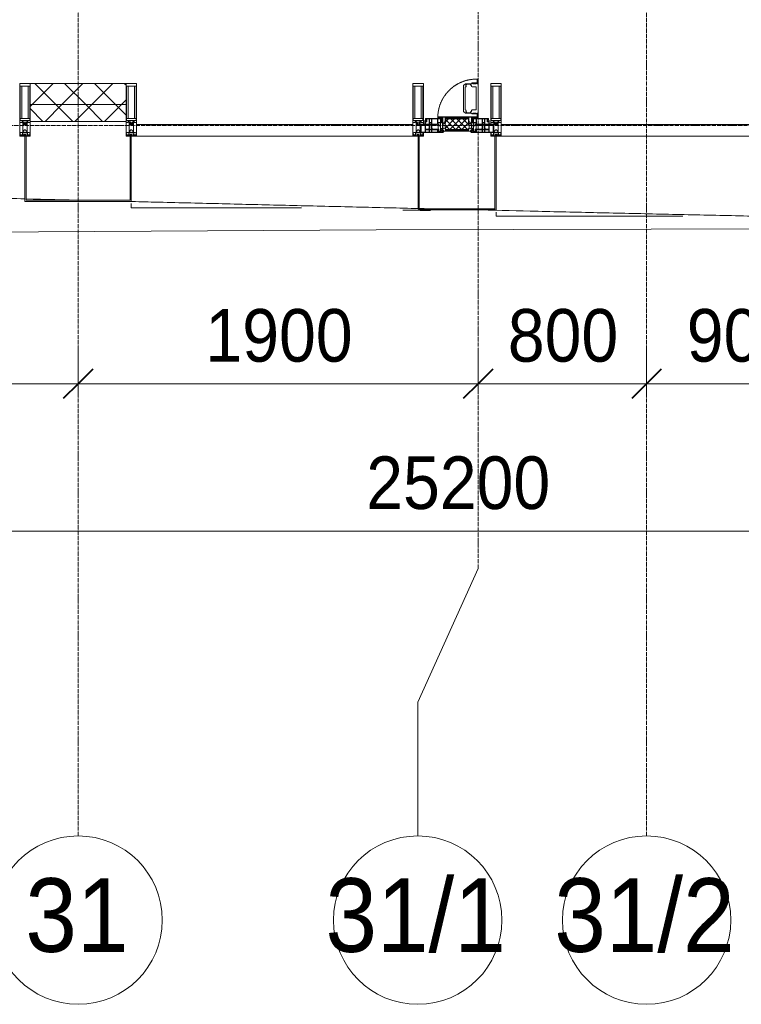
# Model space of a CAD drawing. Header units: millimetres. Extents: x 106966 to 201968, y 7718 to 228773.
# Tile 19 of 44: x 122073 to 125500, y 11226 to 15903. Entities that reach past the tile are written whole.
import ezdxf

# ---------------------------------------------------------------- set-up
doc = ezdxf.new("R2010")
doc.units = ezdxf.units.MM
for name, pattern in [('-D1-02х01', [3, 2, -1]), ('ADSK_Линия сетки', [25, 20, -2.5, 0, -2.5]), ('Линия сетки', [25, 20, -2.5, 0, -2.5])]:
    doc.linetypes.add(name, pattern=pattern)
for name, color, linetype, lineweight in [('Импосты витража', 7, 'Continuous', 18), ('Колонны', 7, 'Continuous', 18), ('Окна', 7, 'Continuous', 18), ('Оси', 7, 'Continuous', 9), ('Панели витража', 7, 'Continuous', 18), ('Размеры', 7, 'Continuous', 9), ('Размеры-100', 7, 'Continuous', 9), ('Стены разрез', 7, 'Continuous', 40), ('Стены штриховка', 7, 'Continuous', 40), ('Форма', 7, 'Continuous', 18), ('Формообразующий элемент-перекрытие', 7, 'Continuous', 18), ('Элементы узлов', 7, 'Continuous', 18)]:
    doc.layers.add(name, color=color, linetype=linetype, lineweight=lineweight)
doc.styles.add('Arial', font='arial.ttf', dxfattribs={"width": 0.9, "height": 250})
doc.styles.add('Arial_1', font='arial.ttf', dxfattribs={"width": 0.9, "height": 350})
doc.dimstyles.new('Основной_2_5_мм', dxfattribs={"dimscale": 304.8, "dimtxt": 255.06485, "dimasz": 0.463911, "dimexe": 0.492126, "dimexo": 0.492126, "dimgap": 0.098425, "dimtad": 1, "dimdec": 0, "dimdsep": 46, "dimtxsty": 'Arial', "dimblk1": 'OBLIQUE', "dimblk2": 'OBLIQUE', "dimsah": 1, "dimcen": 0.09, "dimdle": 0.492126, "dimazin": 2, "dimtfac": 1, "dimtdec": 4, "dimtix": 1, "dimtmove": 0, "dimatfit": 3, "dimfxl": 1, "dimtvp": 1, "dimtolj": 1, "dimtzin": 0, "dimlwd": 20, "dimlwe": 20, "dimarcsym": 2})
pattern_1 = [(45, (0, 0), (-70.71068, 70.71068), []), (135, (0, 0), (-70.71068, -70.71068), [])]

# ---------------------------------------------------------------- blocks, each defined once
blk = doc.blocks.new('System Panel - A_PAN_Glass-7508972-МКСС_К4_L24_81_300_')
at = {"layer": 'Панели витража', "color": 253, "lineweight": 5, "true_color": 0xaaaaaa}
for p, q in [((656.25, 55), (-656.25, 55)), ((-656.25, 55), (-656.25, 0)), ((656.25, 0), (656.25, 55)), ((-656.25, 0), (656.25, 0))]:
    blk.add_line(p, q, dxfattribs=at)
blk = doc.blocks.new('A_PAN_Створка - 383мм-V27-МКСС_К4_L24_81_300_')
at = {"layer": 'Панели витража', "lineweight": 5}
h = blk.add_hatch(dxfattribs=at)
h.set_pattern_fill('FP_7', color=256, style=0, pattern_type=2)
h.set_pattern_definition([(45, (-124150, -15350), (-14.1421356, 14.1421356), []), (135, (-124150, -15350), (-14.1421356, -14.1421356), [])])
h.paths.add_polyline_path([(-54.5, 31.8), (54.5, 31.8), (54.9, 34.1), (57.2, 36.4), (57.2, 60.8), (54.6, 63.4), (53.6, 82.7), (-54.6, 81.8), (-54.6, 63.4), (-57.2, 60.8), (-57.2, 36.4), (-54.9, 34.1)])
at = {"layer": 'Окна', "lineweight": 5}
for p, q in [((39.7, 249), (31.1, 240.4)), ((31.1, 117.6), (31.1, 240.4)), ((41.4, 234.2), (39.1, 233.8)), ((70.1, 249), (39.7, 249)), ((41.4, 234.2), (43.5, 236.3)), ((45, 244.7), (42.3, 239.8)), ((42.3, 239.8), (43.5, 236.3)), ((45.9, 246.8), (45, 244.7)), ((63.3, 246.8), (45.9, 246.8)), ((64.1, 245), (63.3, 246.8)), ((64.1, 245), (66.7, 241)), ((66.7, 241), (68.6, 239.7)), ((68.6, 239.7), (68.6, 236.4)), ((68.6, 236.4), (71.1, 233.9)), ((70.1, 252.9), (70.1, 249)), ((95.1, 252.9), (70.1, 252.9)), ((71.1, 233.9), (89.5, 233.9)), ((74.1, 248.4), (74.1, 252.9)), ((89.1, 248.4), (74.1, 248.4)), ((89.1, 252.9), (89.1, 248.4)), ((89.5, 233.9), (90.6, 232.8)), ((93.1, 248.4), (93.1, 252.9)), ((97.9, 248.4), (93.1, 248.4)), ((95.1, 270.5), (95.1, 252.9)), ((99.6, 270.5), (95.1, 270.5)), ((97.9, 262.4), (95.1, 262.4)), ((97.9, 262.4), (97.9, 248.4)), ((99.6, 270.5), (99.6, 87.5)), ((39.1, 179), (39.1, 233.8)), ((90.6, 125.2), (90.6, 232.8)), ((39.1, 179), (39.1, 124.2)), ((39.7, 109), (31.1, 117.6)), ((41.4, 123.8), (39.1, 124.2)), ((70.1, 109), (39.7, 109)), ((41.4, 123.8), (43.5, 121.7)), ((42.3, 118.2), (43.5, 121.7)), ((45, 113.3), (42.3, 118.2)), ((45.9, 111.2), (45, 113.3)), ((63.3, 111.2), (45.9, 111.2)), ((64.1, 113), (63.3, 111.2)), ((64.1, 113), (66.7, 117)), ((66.7, 117), (68.6, 118.3)), ((68.6, 121.6), (71.1, 124.1)), ((68.6, 118.3), (68.6, 121.6)), ((70.1, 105.1), (70.1, 109)), ((95.1, 105.1), (70.1, 105.1)), ((71.1, 124.1), (89.5, 124.1)), ((74.1, 109.6), (74.1, 105.1)), ((89.1, 109.6), (74.1, 109.6)), ((89.1, 105.1), (89.1, 109.6)), ((89.5, 124.1), (90.6, 125.2)), ((93.1, 109.6), (93.1, 105.1)), ((97.9, 109.6), (93.1, 109.6)), ((95.1, 87.5), (95.1, 105.1)), ((97.9, 95.6), (95.1, 95.6)), ((97.9, 95.6), (97.9, 109.6)), ((-171, 57), (-156, 57)), ((-171, 17), (-171, 57)), ((-153, 73.5), (-150, 73.5)), ((-153, 60), (-153, 73.5)), ((-150, 84), (-78, 84)), ((-150, 73.5), (-150, 84)), ((-91.5, 92), (91.5, 92)), ((-91.5, 87.5), (-91.5, 92)), ((-73.9, 87.5), (-91.5, 87.5)), ((-78, 84), (-78, 23.5)), ((-73.9, 62.5), (-73.9, 87.5)), ((-70, 62.5), (-73.9, 62.5)), ((-70, 32.1), (-70, 62.5)), ((70, 62.5), (70, 32.1)), ((73.9, 62.5), (70, 62.5)), ((73.9, 87.5), (73.9, 62.5)), ((91.5, 87.5), (73.9, 87.5)), ((78, 84), (150, 84)), ((78, 23.5), (78, 84)), ((91.5, 92), (91.5, 87.5)), ((99.6, 87.5), (95.1, 87.5)), ((150, 84), (150, 73.5)), ((150, 73.5), (153, 73.5)), ((153, 73.5), (153, 60)), ((156, 57), (171, 57)), ((171, 57), (171, 17)), ((-67.9, 17), (-171, 17)), ((-78, 23.5), (-67.9, 23.5)), ((-61.4, 23.5), (-70, 32.1)), ((-67.9, 23.5), (-64.6, 26.8)), ((-67.9, 17), (-67.9, 23.5)), ((-61.4, 23.5), (-67.9, 17)), ((-64.6, 26.8), (-61.4, 23.5)), ((61.4, 23.5), (-61.4, 23.5)), ((70, 32.1), (61.4, 23.5)), ((61.4, 23.5), (64.6, 26.8)), ((67.9, 17), (61.4, 23.5)), ((64.6, 26.8), (67.9, 23.5)), ((67.9, 23.5), (67.9, 17)), ((67.9, 23.5), (78, 23.5)), ((171, 17), (67.9, 17))]:
    blk.add_line(p, q, dxfattribs=at)
at = {"layer": 'Окна', "color": 253, "lineweight": 5, "true_color": 0xaaaaaa}
for p, q in [((-171, 55.5), (-152, 55.5)), ((-152, 20), (-152, 73.5)), ((-150.5, 69.5), (-150.5, 73.5)), ((-145, 69.5), (-150.5, 69.5)), ((-150.5, 33.6), (-150.5, 68)), ((-150.5, 68), (-143.5, 68)), ((-150.5, 56.6), (-132.4, 56.6)), ((-136.4, 52.4), (-150.5, 52.4)), ((-148.5, 82.5), (-132.4, 82.5)), ((-148.5, 81), (-148.5, 82.5)), ((-143.5, 81), (-148.5, 81)), ((-145, 69.5), (-145, 79.5)), ((-143.5, 68), (-143.5, 81)), ((-137.2, 54.8), (-135.8, 50.8)), ((-132.5, 54.8), (-137.2, 54.8)), ((-132.1, 49), (-135.8, 50.8)), ((-132.5, 53.8), (-133.4, 52)), ((-133.4, 52), (-130.1, 50.4)), ((-132.5, 53.8), (-132.5, 54.8)), ((-132.4, 56.6), (-132.4, 82.5)), ((-132.1, 49), (-132.1, 36.8)), ((-131, 82.5), (-120.8, 82.5)), ((-131, 82.5), (-131, 64.6)), ((-131, 64.6), (-120.8, 64.6)), ((-131, 56.5), (-131, 62.6)), ((-120.8, 62.6), (-131, 62.6)), ((-131, 56.5), (-120.8, 56.5)), ((-131, 55.1), (-131, 52.7)), ((-120.8, 55.1), (-131, 55.1)), ((-129.4, 51.1), (-131, 52.7)), ((-130.1, 50.4), (-129.4, 51.1)), ((-130.1, 35.3), (-130.1, 50.4)), ((-122.4, 51.1), (-120.8, 52.7)), ((-121.7, 50.4), (-122.4, 51.1)), ((-118.4, 52), (-121.7, 50.4)), ((-121.7, 35.3), (-121.7, 50.4)), ((-120.8, 82.5), (-120.8, 64.6)), ((-120.8, 56.5), (-120.8, 62.6)), ((-120.8, 55.1), (-120.8, 52.7)), ((-119.7, 49), (-115.9, 50.8)), ((-119.7, 49), (-119.7, 36.8)), ((-119.3, 82.5), (-92.5, 82.5)), ((-119.3, 56.6), (-119.3, 82.5)), ((-92.5, 56.6), (-119.3, 56.6)), ((-119.3, 54.8), (-114.6, 54.8)), ((-119.3, 53.8), (-119.3, 54.8)), ((-119.3, 53.8), (-118.4, 52)), ((-114.6, 54.8), (-115.9, 50.8)), ((-94.1, 52.5), (-115.3, 52.5)), ((-89.9, 50.9), (-94.1, 52.5)), ((-92.5, 56.6), (-92.5, 82.5)), ((-90.8, 82.5), (-79.5, 82.5)), ((-90.8, 64.6), (-90.8, 82.5)), ((-80.1, 64.6), (-90.8, 64.6)), ((-90.8, 62.7), (-90.8, 56.6)), ((-80.4, 62.7), (-90.8, 62.7)), ((-90.8, 56.6), (-85.9, 56.6)), ((-89.9, 52.2), (-88.6, 53.5)), ((-89.9, 52.2), (-89.9, 50.9)), ((-89.9, 35.1), (-89.9, 50.9)), ((-85.9, 53.5), (-88.6, 53.5)), ((-85.9, 56.6), (-85.9, 53.5)), ((-85.9, 53.5), (-78, 45.6)), ((-85, 84), (-85, 87.5)), ((-85, 87.5), (-78, 87.5)), ((-78, 84), (-85, 84)), ((-80.4, 61.1), (-80.4, 62.7)), ((-78, 61.1), (-80.4, 61.1)), ((-80.1, 66.1), (-80.1, 64.6)), ((-78, 66.1), (-80.1, 66.1)), ((-79.5, 82.5), (-79.5, 80.6)), ((-79.5, 80.6), (-78, 80.6)), ((-78, 87.5), (-78, 84)), ((-78, 66.1), (-78, 61.1)), ((78, 87.5), (78, 84)), ((85, 87.5), (78, 87.5)), ((78, 84), (85, 84)), ((79.5, 80.6), (78, 80.6)), ((78, 66.1), (78, 61.1)), ((78, 66.1), (80.1, 66.1)), ((78, 61.1), (80.4, 61.1)), ((85.9, 53.5), (78, 45.6)), ((90.8, 82.5), (79.5, 82.5)), ((79.5, 82.5), (79.5, 80.6)), ((80.1, 66.1), (80.1, 64.6)), ((80.1, 64.6), (90.8, 64.6)), ((80.4, 62.7), (90.8, 62.7)), ((80.4, 61.1), (80.4, 62.7)), ((85, 84), (85, 87.5)), ((85.9, 56.6), (85.9, 53.5)), ((90.8, 56.6), (85.9, 56.6)), ((85.9, 53.5), (88.6, 53.5)), ((89.9, 52.2), (88.6, 53.5)), ((89.9, 50.9), (94.1, 52.5)), ((89.9, 52.2), (89.9, 50.9)), ((89.9, 35.1), (89.9, 50.9)), ((90.8, 64.6), (90.8, 82.5)), ((90.8, 62.7), (90.8, 56.6)), ((119.3, 82.5), (92.5, 82.5)), ((92.5, 56.6), (92.5, 82.5)), ((92.5, 56.6), (119.3, 56.6)), ((94.1, 52.5), (115.3, 52.5)), ((114.6, 54.8), (115.9, 50.8)), ((119.3, 54.8), (114.6, 54.8)), ((119.7, 49), (115.9, 50.8)), ((119.3, 53.8), (118.4, 52)), ((118.4, 52), (121.7, 50.4)), ((119.3, 56.6), (119.3, 82.5)), ((119.3, 53.8), (119.3, 54.8)), ((119.7, 49), (119.7, 36.8)), ((120.8, 82.5), (120.8, 64.6)), ((131, 82.5), (120.8, 82.5)), ((131, 64.6), (120.8, 64.6)), ((120.8, 56.5), (120.8, 62.6)), ((120.8, 62.6), (131, 62.6)), ((131, 56.5), (120.8, 56.5)), ((120.8, 55.1), (120.8, 52.7)), ((120.8, 55.1), (131, 55.1)), ((122.4, 51.1), (120.8, 52.7)), ((121.7, 50.4), (122.4, 51.1)), ((121.7, 35.3), (121.7, 50.4)), ((129.4, 51.1), (131, 52.7)), ((130.1, 50.4), (129.4, 51.1)), ((133.4, 52), (130.1, 50.4)), ((130.1, 35.3), (130.1, 50.4)), ((131, 82.5), (131, 64.6)), ((131, 56.5), (131, 62.6)), ((131, 55.1), (131, 52.7)), ((132.1, 49), (135.8, 50.8)), ((132.1, 49), (132.1, 36.8)), ((132.4, 56.6), (132.4, 82.5)), ((148.5, 82.5), (132.4, 82.5)), ((150.5, 56.6), (132.4, 56.6)), ((132.5, 54.8), (137.2, 54.8)), ((132.5, 53.8), (132.5, 54.8)), ((132.5, 53.8), (133.4, 52)), ((137.2, 54.8), (135.8, 50.8)), ((136.4, 52.4), (150.5, 52.4)), ((143.5, 81), (148.5, 81)), ((143.5, 68), (143.5, 81)), ((150.5, 68), (143.5, 68)), ((145, 69.5), (145, 79.5)), ((145, 69.5), (150.5, 69.5)), ((148.5, 81), (148.5, 82.5)), ((150.5, 69.5), (150.5, 73.5)), ((150.5, 33.6), (150.5, 68)), ((152, 20), (152, 73.5)), ((171, 55.5), (152, 55.5)), ((-171, 18.5), (-153.5, 18.5)), ((-153.5, 18.5), (-152, 20)), ((-136.3, 33.6), (-150.5, 33.6)), ((-150.5, 29.4), (-132.4, 29.4)), ((-150.5, 17), (-150.5, 29.4)), ((-132.4, 18.6), (-150.5, 18.6)), ((-137.2, 31), (-135.8, 35)), ((-132.5, 31), (-137.2, 31)), ((-132.1, 36.8), (-135.8, 35)), ((-133.4, 33.7), (-130.1, 35.3)), ((-132.5, 31.9), (-133.4, 33.7)), ((-132.5, 31.9), (-132.5, 31)), ((-132.4, 29.4), (-132.4, 18.6)), ((-129.4, 34.6), (-131, 33)), ((-131, 30.9), (-131, 33)), ((-120.8, 30.9), (-131, 30.9)), ((-131, 29.5), (-120.8, 29.5)), ((-131, 18.2), (-131, 29.5)), ((-120.8, 18.2), (-131, 18.2)), ((-130.1, 35.3), (-129.4, 34.6)), ((-121.7, 35.3), (-122.4, 34.6)), ((-122.4, 34.6), (-120.8, 33)), ((-118.4, 33.7), (-121.7, 35.3)), ((-120.8, 30.9), (-120.8, 33)), ((-120.8, 18.2), (-120.8, 29.5)), ((-119.7, 36.8), (-115.9, 35)), ((-119.3, 31.9), (-118.4, 33.7)), ((-119.3, 31.9), (-119.3, 31)), ((-119.3, 31), (-114.6, 31)), ((-92.5, 29.4), (-119.3, 29.4)), ((-119.3, 29.4), (-119.3, 18.6)), ((-119.3, 18.6), (-92.5, 18.6)), ((-114.6, 31), (-115.9, 35)), ((-94.1, 33.5), (-115.4, 33.5)), ((-89.9, 35.1), (-94.1, 33.5)), ((-92.5, 18.6), (-92.5, 29.4)), ((-90.8, 18.5), (-90.8, 29.4)), ((-90.8, 29.4), (-85.9, 29.4)), ((-87.3, 18.5), (-90.8, 18.5)), ((-89.9, 32.5), (-89.9, 35.1)), ((-85.9, 32.5), (-89.9, 32.5)), ((-87.3, 21.9), (-85.9, 21.9)), ((-87.3, 20.4), (-87.3, 21.9)), ((-87.3, 20.4), (-87.3, 18.5)), ((-84.8, 20.4), (-87.3, 20.4)), ((-85.9, 29.4), (-85.9, 32.5)), ((-85.9, 21.9), (-85.9, 29.4)), ((-85.9, 18.2), (-85.9, 20.4)), ((-75.9, 18.2), (-85.9, 18.2)), ((-83.4, 20.4), (-84.8, 20.4)), ((-70, 33.8), (-83.4, 20.4)), ((-78, 45.6), (-78, 36.8)), ((-78, 36.8), (-70, 36.8)), ((-75.9, 23.5), (-73, 23.5)), ((-75.9, 21.5), (-75.9, 23.5)), ((-75.9, 21.5), (-75.9, 18.2)), ((-74.9, 21.5), (-75.9, 21.5)), ((-74.9, 17.9), (-74.9, 21.5)), ((-68.9, 17.9), (-74.9, 17.9)), ((-67.2, 29.3), (-73, 23.5)), ((-70, 36.8), (-70, 33.8)), ((-68.9, 21.5), (-68.9, 17.9)), ((-67.9, 21.5), (-68.9, 21.5)), ((-67.9, 23.5), (-64.6, 26.8)), ((-67.9, 21.5), (-67.9, 23.5)), ((-64.6, 26.8), (-67.2, 29.3)), ((64.6, 26.8), (67.2, 29.3)), ((67.9, 23.5), (64.6, 26.8)), ((67.2, 29.3), (73, 23.5)), ((67.9, 21.5), (67.9, 23.5)), ((67.9, 21.5), (68.9, 21.5)), ((68.9, 21.5), (68.9, 17.9)), ((68.9, 17.9), (74.9, 17.9)), ((70, 36.8), (70, 33.8)), ((78, 36.8), (70, 36.8)), ((70, 33.8), (83.4, 20.4)), ((75.9, 23.5), (73, 23.5)), ((74.9, 21.5), (75.9, 21.5)), ((74.9, 17.9), (74.9, 21.5)), ((75.9, 21.5), (75.9, 23.5)), ((75.9, 21.5), (75.9, 18.2)), ((75.9, 18.2), (85.9, 18.2)), ((78, 45.6), (78, 36.8)), ((83.4, 20.4), (84.8, 20.4)), ((84.8, 20.4), (87.3, 20.4)), ((85.9, 32.5), (89.9, 32.5)), ((85.9, 29.4), (85.9, 32.5)), ((85.9, 21.9), (85.9, 29.4)), ((90.8, 29.4), (85.9, 29.4)), ((87.3, 21.9), (85.9, 21.9)), ((85.9, 18.2), (85.9, 20.4)), ((87.3, 20.4), (87.3, 21.9)), ((87.3, 20.4), (87.3, 18.5)), ((87.3, 18.5), (90.8, 18.5)), ((89.9, 35.1), (94.1, 33.5)), ((89.9, 32.5), (89.9, 35.1)), ((90.8, 18.5), (90.8, 29.4)), ((92.5, 18.6), (92.5, 29.4)), ((92.5, 29.4), (119.3, 29.4)), ((119.3, 18.6), (92.5, 18.6)), ((94.1, 33.5), (115.4, 33.5)), ((114.6, 31), (115.9, 35)), ((119.3, 31), (114.6, 31)), ((119.7, 36.8), (115.9, 35)), ((118.4, 33.7), (121.7, 35.3)), ((119.3, 31.9), (118.4, 33.7)), ((119.3, 31.9), (119.3, 31)), ((119.3, 29.4), (119.3, 18.6)), ((122.4, 34.6), (120.8, 33)), ((120.8, 30.9), (120.8, 33)), ((120.8, 30.9), (131, 30.9)), ((120.8, 18.2), (120.8, 29.5)), ((131, 29.5), (120.8, 29.5)), ((120.8, 18.2), (131, 18.2)), ((121.7, 35.3), (122.4, 34.6)), ((130.1, 35.3), (129.4, 34.6)), ((129.4, 34.6), (131, 33)), ((133.4, 33.7), (130.1, 35.3)), ((131, 30.9), (131, 33)), ((131, 18.2), (131, 29.5)), ((132.1, 36.8), (135.8, 35)), ((150.5, 29.4), (132.4, 29.4)), ((132.4, 29.4), (132.4, 18.6)), ((132.4, 18.6), (150.5, 18.6)), ((132.5, 31.9), (133.4, 33.7)), ((132.5, 31.9), (132.5, 31)), ((132.5, 31), (137.2, 31)), ((137.2, 31), (135.8, 35)), ((136.3, 33.6), (150.5, 33.6)), ((150.5, 17), (150.5, 29.4)), ((153.5, 18.5), (152, 20)), ((171, 18.5), (153.5, 18.5))]:
    blk.add_line(p, q, dxfattribs=at)
at = {"layer": 'Окна', "linetype": '-D1-02х01', "lineweight": 5}
blk.add_arc((91.4, 87.5), 183, 88.8555, 178.5909, dxfattribs=at)
at = {"layer": 'Окна', "lineweight": 5}
for centre, start, end in [((-156, 60), 270, 360), ((156, 60), 180, 270)]:
    blk.add_arc(centre, 3, start, end, dxfattribs=at)
at = {"layer": 'Элементы узлов', "color": 253, "lineweight": 5, "true_color": 0xaaaaaa}
for p, q in [((-91.5, 92), (-91.5, 87.5)), ((-91.5, 92), (91.5, 92)), ((-91.5, 87.5), (-73.9, 87.5)), ((-83.4, 90.3), (-69.4, 90.3)), ((-83.4, 90.3), (-83.4, 87.5)), ((-73.9, 87.5), (-73.9, 62.5)), ((-69.4, 85.5), (-73.9, 85.5)), ((-73.9, 81.5), (-69.4, 81.5)), ((-69.4, 66.5), (-73.9, 66.5)), ((-73.9, 62.5), (-70, 62.5)), ((-70, 62.5), (-70, 32.1)), ((-69.4, 90.3), (-69.4, 85.5)), ((-69.4, 81.5), (-69.4, 66.5)), ((-67.9, 89.3), (-66.9, 90.3)), ((-67.9, 62.5), (-67.9, 89.3)), ((-61.7, 62.5), (-67.9, 62.5)), ((-66, 56.5), (-67.8, 55.7)), ((-67.8, 55.7), (-67.8, 38.3)), ((-66.9, 90.3), (-57.4, 90.3)), ((-66, 56.5), (-62, 59.1)), ((-62, 59.1), (-60.7, 61)), ((-60.1, 67.7), (-61.7, 64.9)), ((-61.7, 64.9), (-61.7, 62.5)), ((-60.7, 61), (-57.4, 61)), ((-56.4, 67.7), (-60.1, 67.7)), ((-57.4, 90.3), (-56.4, 89.4)), ((-57.4, 61), (-54.9, 63.5)), ((-54.6, 63.4), (-57.2, 60.8)), ((-57.2, 60.8), (-57.2, 36.4)), ((-56.4, 89.4), (-56.4, 67.7)), ((-53.9, 90.3), (-54.9, 89.3)), ((-54.9, 89.3), (-54.9, 85.6)), ((-54.9, 85.6), (-53.9, 84.6)), ((-54.9, 81.9), (-53.8, 83)), ((-54.9, 63.5), (-54.9, 81.9)), ((-53.6, 82.7), (-54.6, 81.8)), ((-54.6, 81.8), (-54.6, 63.4)), ((53.9, 90.3), (-53.9, 90.3)), ((-53.9, 84.6), (53.9, 84.6)), ((53.8, 83), (-53.8, 83)), ((53.6, 82.7), (-53.6, 82.7)), ((54.6, 81.8), (53.6, 82.7)), ((54.9, 81.9), (53.8, 83)), ((53.9, 90.3), (54.9, 89.3)), ((54.9, 85.6), (53.9, 84.6)), ((54.6, 63.4), (54.6, 81.8)), ((57.2, 60.8), (54.6, 63.4)), ((54.9, 89.3), (54.9, 85.6)), ((54.9, 63.5), (54.9, 81.9)), ((57.4, 61), (54.9, 63.5)), ((57.4, 90.3), (56.4, 89.4)), ((56.4, 89.4), (56.4, 67.7)), ((56.4, 67.7), (60.1, 67.7)), ((57.2, 36.4), (57.2, 60.8)), ((66.9, 90.3), (57.4, 90.3)), ((60.7, 61), (57.4, 61)), ((60.1, 67.7), (61.7, 64.9)), ((62, 59.1), (60.7, 61)), ((61.7, 64.9), (61.7, 62.5)), ((61.7, 62.5), (67.9, 62.5)), ((66, 56.5), (62, 59.1)), ((66, 56.5), (67.8, 55.7)), ((67.9, 89.3), (66.9, 90.3)), ((67.8, 55.7), (67.8, 38.3)), ((67.9, 62.5), (67.9, 89.3)), ((69.4, 90.3), (69.4, 85.5)), ((83.4, 90.3), (69.4, 90.3)), ((69.4, 85.5), (73.9, 85.5)), ((69.4, 81.5), (69.4, 66.5)), ((73.9, 81.5), (69.4, 81.5)), ((69.4, 66.5), (73.9, 66.5)), ((70, 62.5), (70, 32.1)), ((73.9, 62.5), (70, 62.5)), ((91.5, 87.5), (73.9, 87.5)), ((73.9, 87.5), (73.9, 62.5)), ((83.4, 90.3), (83.4, 87.5)), ((91.5, 92), (91.5, 87.5)), ((-70, 32.1), (-61.4, 23.5)), ((-67.8, 38.3), (-65.7, 37.4)), ((-65.7, 37.4), (-60.8, 34.7)), ((61.4, 23.5), (-61.4, 23.5)), ((-60.8, 34.7), (-57.3, 35.9)), ((-55.2, 33.8), (-57.3, 35.9)), ((-57.2, 36.4), (-54.9, 34.1)), ((-55.2, 33.8), (-54.8, 31.5)), ((-54.9, 34.1), (-54.5, 31.8)), ((-53.9, 30.5), (-54.9, 29.5)), ((-54.9, 29.5), (-54.9, 25.8)), ((-54.9, 25.8), (-53.9, 24.8)), ((0, 31.5), (-54.8, 31.5)), ((-54.5, 31.8), (54.5, 31.8)), ((53.9, 30.5), (-53.9, 30.5)), ((-53.9, 24.8), (53.9, 24.8)), ((0, 31.5), (54.8, 31.5)), ((53.9, 30.5), (54.9, 29.5)), ((54.9, 25.8), (53.9, 24.8)), ((54.5, 31.8), (54.9, 34.1)), ((55.2, 33.8), (54.8, 31.5)), ((54.9, 34.1), (57.2, 36.4)), ((54.9, 29.5), (54.9, 25.8)), ((55.2, 33.8), (57.3, 35.9)), ((60.8, 34.7), (57.3, 35.9)), ((65.7, 37.4), (60.8, 34.7)), ((70, 32.1), (61.4, 23.5)), ((67.8, 38.3), (65.7, 37.4))]:
    blk.add_line(p, q, dxfattribs=at)
blk = doc.blocks.new('System Panel - A_PAN_Glass-7508020-МКСС_К4_L24_81_300_')
at = {"layer": 'Панели витража', "color": 253, "lineweight": 5, "true_color": 0xaaaaaa}
for p, q in [((656.25, 55), (-656.25, 55)), ((-656.25, 55), (-656.25, 0)), ((656.25, 0), (656.25, 55)), ((-656.25, 0), (656.25, 0))]:
    blk.add_line(p, q, dxfattribs=at)
blk = doc.blocks.new('Rectangular Mullion - 50Wx250H-2623690-МКСС_К4_L24_81_300_')
at = {"layer": 'Элементы узлов', "color": 253, "lineweight": 5, "true_color": 0xaaaaaa}
for p, q in [((-25, 65.2), (-25, 250)), ((-25, 250), (0, 250)), ((-23, 237.3), (0, 237.3)), ((-23, 237.3), (-23, 73.6)), ((-14.9, 84), (-14.9, 237.3)), ((25, 250), (0, 250)), ((23, 237.3), (0, 237.3)), ((14.9, 84), (14.9, 237.3)), ((23, 237.3), (23, 73.6)), ((25, 65.2), (25, 250)), ((-14, 65.2), (-25, 65.2)), ((0, 84), (-23, 84)), ((-0.5, 73.6), (-23, 73.6)), ((-14, 71.3), (-14, 65.2)), ((-10, 71.3), (-14, 71.3)), ((-10, 53), (-10, 71.3)), ((-8.7, 53), (-10, 53)), ((-10, 53), (-10, 17)), ((-8.7, 53), (-7, 54.7)), ((-7, 65.2), (-5.9, 67.3)), ((-7, 65.2), (-7, 54.7)), ((-4.1, 67.3), (-5.9, 67.3)), ((-4.1, 67.3), (-2.9, 65.1)), ((-2.9, 65.1), (-2.9, 54.6)), ((-1.3, 53), (-2.9, 54.6)), ((0, 53), (-1.3, 53)), ((0, 84), (23, 84)), ((0, 53), (1.3, 53)), ((0.5, 73.6), (23, 73.6)), ((1.3, 53), (2.9, 54.6)), ((4.1, 67.3), (2.9, 65.1)), ((2.9, 65.1), (2.9, 54.6)), ((4.1, 67.3), (5.9, 67.3)), ((7, 65.2), (5.9, 67.3)), ((7, 65.2), (7, 54.7)), ((8.7, 53), (7, 54.7)), ((8.7, 53), (10, 53)), ((10, 71.3), (14, 71.3)), ((10, 53), (10, 71.3)), ((10, 53), (10, 17)), ((14, 71.3), (14, 65.2)), ((14, 65.2), (25, 65.2)), ((-23.8, 14.6), (-25, 14.2)), ((-25, 0), (-25, 14.2)), ((-22.3, 17), (-23.8, 17)), ((-23.8, 17), (-23.8, 14.6)), ((-22.5, 10.6), (-23.8, 14.6)), ((-22.5, 10.6), (-23.7, 9.9)), ((-23.7, 1.3), (-23.7, 9.9)), ((-23.7, 1.3), (-11.8, 1.3)), ((-23.2, 10.2), (-22.5, 8)), ((-22.5, 8), (-22.5, 4.5)), ((-21.3, 4.5), (-22.5, 4.5)), ((-22.3, 17), (-22.3, 16)), ((-22.3, 16), (-21.3, 16)), ((-19, 17.6), (-21.3, 16)), ((-21.3, 4.5), (-21.3, 6.5)), ((-21.3, 6.5), (-14.2, 6.5)), ((-18.4, 16.6), (-19, 17.6)), ((-7.4, 16.6), (-18.4, 16.6)), ((-14.2, 6.5), (-14.2, 4.5)), ((-13.2, 4.5), (-14.2, 4.5)), ((-13.2, 4.5), (-12.2, 7.2)), ((-12.7, 7.6), (-11.3, 11.4)), ((-12.7, 7.6), (-11.8, 6.9)), ((-12.2, 9), (-12.2, 14.8)), ((-12.2, 14.8), (0, 14.8)), ((-11.8, 1.3), (-11.8, 6.9)), ((-10.5, 11.2), (-11.3, 11.4)), ((-10.5, 1.5), (-10.5, 11.2)), ((-4.8, 1.5), (-10.5, 1.5)), ((-10, 17), (-7.5, 17)), ((-8.5, 23), (-1.5, 30)), ((-8.5, 18.5), (-8.5, 23)), ((-7.5, 18.5), (-8.5, 18.5)), ((-7.5, 17), (-7.5, 18.5)), ((-7.4, 18), (-7.4, 16.6)), ((-2.6, 18), (-7.4, 18)), ((0, 8), (-4.8, 8)), ((-4.8, 1.5), (-4.8, 8)), ((-2.6, 18), (-2.6, 16.8)), ((-2.6, 16.8), (0, 16.8)), ((-1.5, 30), (0, 30)), ((1.5, 30), (0, 30)), ((2.6, 16.8), (0, 16.8)), ((0, 14.8), (0, 16.8)), ((0, 14.8), (0, 16.8)), ((12.2, 14.8), (0, 14.8)), ((0, 0), (0, 8)), ((0, 8), (4.8, 8)), ((0, 0), (0, 8)), ((8.5, 23), (1.5, 30)), ((2.6, 18), (2.6, 16.8)), ((2.6, 18), (7.4, 18)), ((4.8, 1.5), (4.8, 8)), ((4.8, 1.5), (10.5, 1.5)), ((7.4, 18), (7.4, 16.6)), ((7.4, 16.6), (18.4, 16.6)), ((7.5, 18.5), (8.5, 18.5)), ((7.5, 17), (7.5, 18.5)), ((10, 17), (7.5, 17)), ((8.5, 18.5), (8.5, 23)), ((10.5, 11.2), (11.3, 11.4)), ((10.5, 1.5), (10.5, 11.2)), ((12.7, 7.6), (11.3, 11.4)), ((12.7, 7.6), (11.8, 6.9)), ((11.8, 1.3), (11.8, 6.9)), ((23.7, 1.3), (11.8, 1.3)), ((12.2, 9), (12.2, 14.8)), ((13.2, 4.5), (12.2, 7.2)), ((13.2, 4.5), (14.2, 4.5)), ((21.3, 6.5), (14.2, 6.5)), ((14.2, 6.5), (14.2, 4.5)), ((18.4, 16.6), (19, 17.6)), ((19, 17.6), (21.3, 16)), ((22.3, 16), (21.3, 16)), ((21.3, 4.5), (21.3, 6.5)), ((21.3, 4.5), (22.5, 4.5)), ((22.3, 17), (22.3, 16)), ((22.3, 17), (23.8, 17)), ((22.5, 10.6), (23.8, 14.6)), ((22.5, 10.6), (23.7, 9.9)), ((23.2, 10.2), (22.5, 8)), ((22.5, 8), (22.5, 4.5)), ((23.7, 1.3), (23.7, 9.9)), ((23.8, 17), (23.8, 14.6)), ((23.8, 14.6), (25, 14.2)), ((25, 0), (25, 14.2)), ((-25, 0), (0, 0)), ((25, 0), (0, 0))]:
    blk.add_line(p, q, dxfattribs=at)
for centre, start, end in [((-0.5, 73.1), 360, 90), ((0.5, 73.1), 90, 180)]:
    blk.add_arc(centre, 0.5, start, end, dxfattribs=at)
blk = doc.blocks.new('Rectangular Mullion - R_StandardFrame_50Wx250H-V28-МКСС_К4_L24_81_300_')
at = {"layer": 'Импосты витража', "color": 253, "lineweight": 5, "true_color": 0xaaaaaa}
for p, q in [((-25, -250), (-25, 0)), ((-25, 0), (-0.5, 0)), ((5, 0), (25, 0)), ((25, 0), (25, -250)), ((25, -250), (-25, -250))]:
    blk.add_line(p, q, dxfattribs=at)
blk = doc.blocks.new('Rectangular Mullion - R_StandardFrame_50Wx250H-7505731-МКСС_К4_L24_81_300_')
at = {"layer": 'Импосты витража', "color": 253, "lineweight": 5, "true_color": 0xaaaaaa}
for p, q in [((-25, -250), (-25, 0)), ((-25, 0), (-5, 0)), ((0, 0), (25, 0)), ((25, 0), (25, -250)), ((25, -250), (-25, -250))]:
    blk.add_line(p, q, dxfattribs=at)
blk = doc.blocks.new('Rectangular Mullion - R_StandardFrame_50Wx250H-V24-МКСС_К4_L24_81_300_')
at = {"layer": 'Импосты витража', "color": 253, "lineweight": 5, "true_color": 0xaaaaaa}
for p, q in [((-25, -250), (-25, 0)), ((-25, 0), (0, 0)), ((5, 0), (25, 0)), ((25, 0), (25, -17)), ((25, -57), (25, -250)), ((25, -250), (-25, -250))]:
    blk.add_line(p, q, dxfattribs=at)
blk = doc.blocks.new('Rectangular Mullion - R_StandardFrame_50Wx250H-V25-МКСС_К4_L24_81_300_')
at = {"layer": 'Импосты витража', "color": 253, "lineweight": 5, "true_color": 0xaaaaaa}
for p, q in [((-25, -17), (-25, 0)), ((-25, 0), (-5, 0)), ((0, 0), (25, 0)), ((25, 0), (25, -250)), ((-25, -250), (-25, -57)), ((25, -250), (-25, -250))]:
    blk.add_line(p, q, dxfattribs=at)
blk = doc.blocks.new('A_SLK_PAN_Type1 - Прямой тип панели-6537859-МКСС_К4_L24_81_300_')
at = {"layer": 'Колонны', "lineweight": 5}
for p, q in [((-252.5, 310), (252.5, 310)), ((-252.5, 0), (-252.5, 310)), ((-247.5, 305), (-247.5, 0)), ((247.5, 305), (-247.5, 305)), ((247.5, 0), (247.5, 305)), ((252.5, 310), (252.5, 0)), ((-247.5, 0), (-252.5, 0)), ((252.5, 0), (247.5, 0))]:
    blk.add_line(p, q, dxfattribs=at)
blk = doc.blocks.new('A_SLK_PAN_Type1 - Прямой тип панели Ф-1_1-7503672-МКСС_К4_L24_81_300_')
at = {"layer": 'Колонны', "lineweight": 5}
for p, q in [((-185, 350), (185, 350)), ((-185, 0), (-185, 350)), ((-180, 345), (-180, 0)), ((180, 345), (-180, 345)), ((180, 0), (180, 345)), ((185, 350), (185, 0)), ((-180, 0), (-185, 0)), ((185, 0), (180, 0))]:
    blk.add_line(p, q, dxfattribs=at)
blk = doc.blocks.new('A_OGR_PAN_Отлив - A_OGR_PAN_Отлив-6122351-МКСС_К4_L24_81_300_')
at = {"layer": 'Колонны', "color": 253, "lineweight": 5, "true_color": 0xaaaaaa}
for q in [(-681.2, -361), (206.3, -380)]:
    blk.add_line((-681.2, -380), q, dxfattribs=at)
blk = doc.blocks.new('A_OGR_PAN_Отлив - A_OGR_PAN_Отлив-6121976-МКСС_К4_L24_81_300_')
at = {"layer": 'Колонны', "color": 253, "lineweight": 5, "true_color": 0xaaaaaa}
for q in [(-681.2, -320.8), (126.5, -340)]:
    blk.add_line((-681.2, -340), q, dxfattribs=at)
blk = doc.blocks.new('135_SLK_K4_AR_FCD_rvt-1-МКСС_К4_L24_81_300_')
at = {"layer": 'Стены разрез', "lineweight": 5, "true_color": 0xaaaaaa}
h = blk.add_hatch(dxfattribs=at)
h.set_pattern_fill('FP_4', color=253, style=0, pattern_type=2)
h.set_pattern_definition(pattern_1)
h.paths.add_polyline_path([(122577.5, 15500), (122577.5, 15600), (122122.5, 15600), (122122.5, 15500)])
h = blk.add_hatch(dxfattribs=at)
h.set_pattern_fill('FP_4', color=253, style=0, pattern_type=2)
h.set_pattern_definition(pattern_1)
h.paths.add_polyline_path([(122577.5, 15420), (122577.5, 15500), (122122.5, 15500), (122122.5, 15420)])
at = {"layer": 'Стены разрез', "color": 253, "lineweight": 9, "true_color": 0xaaaaaa}
for p, q in [((122577.5, 15600), (122122.5, 15600)), ((122122.5, 15600), (122122.5, 15420)), ((122577.5, 15420), (122577.5, 15600)), ((122122.5, 15420), (122577.5, 15420))]:
    blk.add_line(p, q, dxfattribs=at)
at = {"layer": 'Стены штриховка', "color": 253, "lineweight": 9, "true_color": 0xaaaaaa}
blk.add_line((122577.5, 15500), (122122.5, 15500), dxfattribs=at)
at = {"layer": 'Форма', "color": 253, "lineweight": 5, "true_color": 0xaaaaaa, "flags": 128}
blk.add_lwpolyline([(114341.6, 14827.2), (118320, 14866.3), (121358.5, 14890.7), (123765.7, 14904.4), (125726.1, 14909.6), (127355.1, 14908.1), (128728.7, 14900.7), (129297.5, 14894.7)], dxfattribs=at)
at = {"layer": 'Форма', "color": 253, "lineweight": 9, "true_color": 0xaaaaaa}
for points, knots in [([(120735, 15086.6), (120789.1, 15085.2), (120893.1, 15082.6), (121047.2, 15078.7), (121197.3, 15074.8), (121347.4, 15071), (121547.4, 15065.9), (121797.2, 15059.6), (121997, 15054.6), (122096.9, 15052)], [-0.66926352, -0.66926352, -0.66926352, -0.66926352, -0.6625, -0.65625, -0.65, -0.64375, -0.6375, -0.625, -0.6125153, -0.6125153, -0.6125153, -0.6125153]), ([(122578.9, 15039.9), (122618.4, 15038.9), (122757.9, 15035.5), (122997.4, 15029.5), (123297.2, 15022.2), (123597.4, 15014.9), (123820, 15009.5), (123942.5, 15006.6), (123965, 15006.1)], [-0.59243606, -0.59243606, -0.59243606, -0.59243606, -0.5875, -0.575, -0.5625, -0.55, -0.5375, -0.53468205, -0.53468205, -0.53468205, -0.53468205]), ([(124231.1, 14999.8), (124319.8, 14997.7), (124458.5, 14994.5), (124647.3, 14990.1), (124847.4, 14985.6), (125097.5, 14979.9), (125397.5, 14973.3), (125597.4, 14968.9), (125697.4, 14966.8)], [-0.52359425, -0.52359425, -0.52359425, -0.52359425, -0.5125, -0.50625, -0.5, -0.4875, -0.475, -0.4625, -0.4625, -0.4625, -0.4625])]:
    blk.add_open_spline(points, degree=3, knots=knots, dxfattribs=at)
for points in [[(122102.3, 15051.9), (122193.7, 15049.6), (122285.2, 15047.3), (122376.7, 15045)], [(123970, 15006), (123986.1, 15005.6), (124002.2, 15005.2), (124018.2, 15004.8)]]:
    blk.add_open_spline(points, degree=3, dxfattribs=at)
at = {"layer": 'Формообразующий элемент-перекрытие', "color": 253, "lineweight": 5, "true_color": 0xaaaaaa}
blk.add_open_spline([(124023.9, 14995.9), (124001.8, 14996.4), (123957.9, 14997.4), (123914, 14998.4), (123892.1, 14998.9)], degree=3, knots=[0.521111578, 0.521111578, 0.521111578, 0.521111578, 0.523809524, 0.526485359, 0.526485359, 0.526485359, 0.526485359], dxfattribs=at)
at = {"layer": 'Импосты витража', "color": 253, "lineweight": 5, "true_color": 0xaaaaaa}
for p in [(122097.5, 15350), (122602.5, 15350), (123965, 15350), (124335, 15350)]:
    blk.add_blockref('Rectangular Mullion - 50Wx250H-2623690-МКСС_К4_L24_81_300_', p, dxfattribs=at)
at = {"layer": 'Импосты витража', "color": 253, "lineweight": 5, "true_color": 0xaaaaaa, "extrusion": (0, 0, -1), "rotation": 180}
for name, p in [('Rectangular Mullion - R_StandardFrame_50Wx250H-V28-МКСС_К4_L24_81_300_', (-122097.5, 15350)), ('Rectangular Mullion - R_StandardFrame_50Wx250H-7505731-МКСС_К4_L24_81_300_', (-122602.5, 15350)), ('Rectangular Mullion - R_StandardFrame_50Wx250H-V24-МКСС_К4_L24_81_300_', (-123965, 15350)), ('Rectangular Mullion - R_StandardFrame_50Wx250H-V25-МКСС_К4_L24_81_300_', (-124335, 15350))]:
    blk.add_blockref(name, p, dxfattribs=at)
at = {"layer": 'Колонны', "color": 253, "lineweight": 5, "true_color": 0xaaaaaa, "rotation": 180}
for name, p in [('A_SLK_PAN_Type1 - Прямой тип панели-6537859-МКСС_К4_L24_81_300_', (122350, 15350)), ('A_SLK_PAN_Type1 - Прямой тип панели Ф-1_1-7503672-МКСС_К4_L24_81_300_', (124150, 15350))]:
    blk.add_blockref(name, p, dxfattribs=at)
at = {"layer": 'Колонны', "color": 253, "lineweight": 5, "true_color": 0xaaaaaa}
for name, p in [('A_OGR_PAN_Отлив - A_OGR_PAN_Отлив-6121976-МКСС_К4_L24_81_300_', (123283.8, 15350)), ('A_OGR_PAN_Отлив - A_OGR_PAN_Отлив-6122351-МКСС_К4_L24_81_300_', (125016.3, 15350))]:
    blk.add_blockref(name, p, dxfattribs=at)
at = {"layer": 'Панели витража', "color": 253, "lineweight": 5, "true_color": 0xaaaaaa}
for name, p in [('A_PAN_Створка - 383мм-V27-МКСС_К4_L24_81_300_', (124150, 15350)), ('System Panel - A_PAN_Glass-7508020-МКСС_К4_L24_81_300_', (123283.8, 15350)), ('System Panel - A_PAN_Glass-7508972-МКСС_К4_L24_81_300_', (125016.3, 15350))]:
    blk.add_blockref(name, p, dxfattribs=at)
blk = doc.blocks.new('Ось сетки - Круг_Ø8 мм-6577-МКСС_К4_L24_81_300_')
at = {"layer": 'Оси', "lineweight": 20}
for start, end in [(360, 180), (180, 360)]:
    blk.add_arc((0, 0), 4, start, end, dxfattribs=at)
blk = doc.blocks.new('DIMBLOCK4-МКСС_К4_L24_81_300_')
at = {"layer": 'Размеры-100', "lineweight": 20, "transparency": 16777216}
for p, q in [((119450, 14173.9), (119450, 14323.9)), ((122350, 14173.9), (122350, 14323.9)), ((119450, 14173.9), (122350, 14173.9)), ((119450, 14173.9), (119450, 14123.9)), ((122350, 14173.9), (122350, 14123.9))]:
    blk.add_line(p, q, dxfattribs=at)
at = {"layer": 'Размеры-100', "lineweight": 40, "transparency": 16777216}
for p, q in [((119450, 14173.9), (119520.7, 14244.6)), ((122350, 14173.9), (122420.7, 14244.6)), ((119450, 14173.9), (119379.3, 14103.2)), ((122350, 14173.9), (122279.3, 14103.2))]:
    blk.add_line(p, q, dxfattribs=at)
at = {"layer": 'Размеры-100', "color": 0, "lineweight": 20, "transparency": 16777216, "insert": (120554.7, 14528.5), "char_height": 250, "width": 828.765, "attachment_point": 1, "line_spacing_factor": 0.941778, "style": 'Arial'}
blk.add_mtext('2900', dxfattribs=at)
blk = doc.blocks.new('_Oblique')
at = {"color": 0, "linetype": 'ByBlock', "lineweight": -2}
blk.add_line((-0.5, -0.5), (0.5, 0.5), dxfattribs=at)
blk = doc.blocks.new('DIMBLOCK5-МКСС_К4_L24_81_300_')
at = {"layer": 'Размеры-100', "lineweight": 20, "transparency": 16777216}
for p, q in [((122350, 14173.9), (122350, 14323.9)), ((124250, 14173.9), (124250, 14323.9)), ((122350, 14173.9), (124250, 14173.9)), ((122350, 14173.9), (122350, 14123.9)), ((124250, 14173.9), (124250, 14123.9))]:
    blk.add_line(p, q, dxfattribs=at)
at = {"layer": 'Размеры-100', "lineweight": 40, "transparency": 16777216}
for p, q in [((122350, 14173.9), (122420.7, 14244.6)), ((124250, 14173.9), (124320.7, 14244.6)), ((122350, 14173.9), (122279.3, 14103.2)), ((124250, 14173.9), (124179.3, 14103.2))]:
    blk.add_line(p, q, dxfattribs=at)
at = {"layer": 'Размеры-100', "color": 0, "lineweight": 20, "transparency": 16777216, "insert": (122954.7, 14528.5), "char_height": 250, "width": 828.765, "attachment_point": 1, "line_spacing_factor": 0.941778, "style": 'Arial'}
blk.add_mtext('1900', dxfattribs=at)
blk = doc.blocks.new('DIMBLOCK6-МКСС_К4_L24_81_300_')
at = {"layer": 'Размеры-100', "lineweight": 20, "transparency": 16777216}
for p, q in [((124250, 14173.9), (124250, 14323.9)), ((125050, 14173.9), (125050, 14323.9)), ((124250, 14173.9), (125050, 14173.9)), ((124250, 14173.9), (124250, 14123.9)), ((125050, 14173.9), (125050, 14123.9))]:
    blk.add_line(p, q, dxfattribs=at)
at = {"layer": 'Размеры-100', "lineweight": 40, "transparency": 16777216}
for p, q in [((124250, 14173.9), (124320.7, 14244.6)), ((125050, 14173.9), (125120.7, 14244.6)), ((124250, 14173.9), (124179.3, 14103.2)), ((125050, 14173.9), (124979.3, 14103.2))]:
    blk.add_line(p, q, dxfattribs=at)
at = {"layer": 'Размеры-100', "color": 0, "lineweight": 20, "transparency": 16777216, "insert": (124391, 14528.5), "char_height": 250, "width": 621.573, "attachment_point": 1, "line_spacing_factor": 0.941778, "style": 'Arial'}
blk.add_mtext('800', dxfattribs=at)
blk = doc.blocks.new('DIMBLOCK7-МКСС_К4_L24_81_300_')
at = {"layer": 'Размеры-100', "lineweight": 20, "transparency": 16777216}
for p, q in [((125050, 14173.9), (125050, 14323.9)), ((125950, 14173.9), (125950, 14323.9)), ((125050, 14173.9), (125950, 14173.9)), ((125050, 14173.9), (125050, 14123.9)), ((125950, 14173.9), (125950, 14123.9))]:
    blk.add_line(p, q, dxfattribs=at)
at = {"layer": 'Размеры-100', "lineweight": 40, "transparency": 16777216}
for p, q in [((125050, 14173.9), (125120.7, 14244.6)), ((125950, 14173.9), (126020.7, 14244.6)), ((125050, 14173.9), (124979.3, 14103.2)), ((125950, 14173.9), (125879.3, 14103.2))]:
    blk.add_line(p, q, dxfattribs=at)
at = {"layer": 'Размеры-100', "color": 0, "lineweight": 20, "transparency": 16777216, "insert": (125241, 14528.5), "char_height": 250, "width": 621.573, "attachment_point": 1, "line_spacing_factor": 0.941778, "style": 'Arial'}
blk.add_mtext('900', dxfattribs=at)
blk = doc.blocks.new('DIMBLOCK17-МКСС_К4_L24_81_300_')
at = {"layer": 'Размеры-100', "lineweight": 20, "transparency": 16777216}
for p, q in [((111550, 13473.9), (111550, 13623.9)), ((136750, 13473.9), (136750, 13623.9)), ((111400, 13473.9), (136900, 13473.9)), ((111550, 13473.9), (111550, 13423.9)), ((136750, 13473.9), (136750, 13423.9))]:
    blk.add_line(p, q, dxfattribs=at)
at = {"layer": 'Размеры-100', "lineweight": 40, "transparency": 16777216}
for p, q in [((111550, 13473.9), (111620.7, 13544.6)), ((136750, 13473.9), (136820.7, 13544.6)), ((111550, 13473.9), (111479.3, 13403.2)), ((136750, 13473.9), (136679.3, 13403.2))]:
    blk.add_line(p, q, dxfattribs=at)
at = {"layer": 'Размеры-100', "color": 0, "lineweight": 20, "transparency": 16777216, "insert": (123718.4, 13828.5), "char_height": 250, "width": 1035.956, "attachment_point": 1, "line_spacing_factor": 0.941778, "style": 'Arial'}
blk.add_mtext('25200', dxfattribs=at)

msp = doc.modelspace()

# ---------------------------------------------------------------- linework, layer by layer
at = {"layer": 'Оси', "linetype": 'Линия сетки'}
for p, q in [((122350, 12025.7), (122350, 33709.6)), ((124250, 13295.7), (124250, 33709.6)), ((125050, 12025.7), (125050, 33709.6))]:
    msp.add_line(p, q, dxfattribs=at)
at = {"layer": 'Оси', "linetype": 'ADSK_Линия сетки'}
msp.add_line((136800, 15400), (107783.9, 15400), dxfattribs=at)
at = {"layer": 'Оси'}
for p, q in [((124250, 13295.7), (123963.1, 12660.7)), ((123963.1, 12660.7), (123963.1, 12025.7))]:
    msp.add_line(p, q, dxfattribs=at)

# ---------------------------------------------------------------- block references
at = {"lineweight": 5}
msp.add_blockref('135_SLK_K4_AR_FCD_rvt-1-МКСС_К4_L24_81_300_', (0, 0), dxfattribs=at)
at = {"layer": 'Оси', "lineweight": 20, "xscale": 99.99999999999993, "yscale": 99.99999999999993, "zscale": 99.99999999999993}
for p in [(122350, 11625.7), (123963.1, 11625.7), (125050, 11625.7)]:
    msp.add_blockref('Ось сетки - Круг_Ø8 мм-6577-МКСС_К4_L24_81_300_', p, dxfattribs=at)

# ---------------------------------------------------------------- texts
at = {"layer": 'Оси', "char_height": 350, "attachment_point": 1, "style": 'Arial_1'}
for s, insert, width in [('31/1', (123524.9, 11824.7), 1060.633), ('31/2', (124611.8, 11824.7), 1060.633), ('31', (122099.4, 11824.7), 606.076)]:
    msp.add_mtext(s, dxfattribs=dict(at, insert=insert, width=width))

# ---------------------------------------------------------------- dimensions: what is measured, and where the dimension line sits
at = {"layer": 'Размеры', "lineweight": 20}
for base, p1, p2, override, picture, middle in [((122350, 14173.9), (119450, 14273.9), (122350, 14273.9), {"dimpost": '<>', "dimfxl": 2900}, 'DIMBLOCK4-МКСС_К4_L24_81_300_', (120900, 14331.6)), ((124250, 14173.9), (122350, 14273.9), (124250, 14273.9), {"dimpost": '<>', "dimfxl": 1900}, 'DIMBLOCK5-МКСС_К4_L24_81_300_', (123300, 14331.6)), ((125050, 14173.9), (124250, 14273.9), (125050, 14273.9), {"dimpost": '<>', "dimfxl": 800}, 'DIMBLOCK6-МКСС_К4_L24_81_300_', (124650, 14331.6)), ((125950, 14173.9), (125050, 14273.9), (125950, 14273.9), {"dimpost": '<>', "dimfxl": 900}, 'DIMBLOCK7-МКСС_К4_L24_81_300_', (125500, 14331.6)), ((136750, 13473.9), (111550, 13573.9), (136750, 13573.9), {"dimpost": '<>', "dimfxl": 25200}, 'DIMBLOCK17-МКСС_К4_L24_81_300_', (124150, 13631.6))]:
    dim = msp.add_linear_dim(base=base, p1=p1, p2=p2, dimstyle='Основной_2_5_мм', override=override, dxfattribs=at)
    dim.commit()
    dim.dimension.update_dxf_attribs({"geometry": picture, "text_midpoint": middle})

doc.saveas('drawing.dxf')
